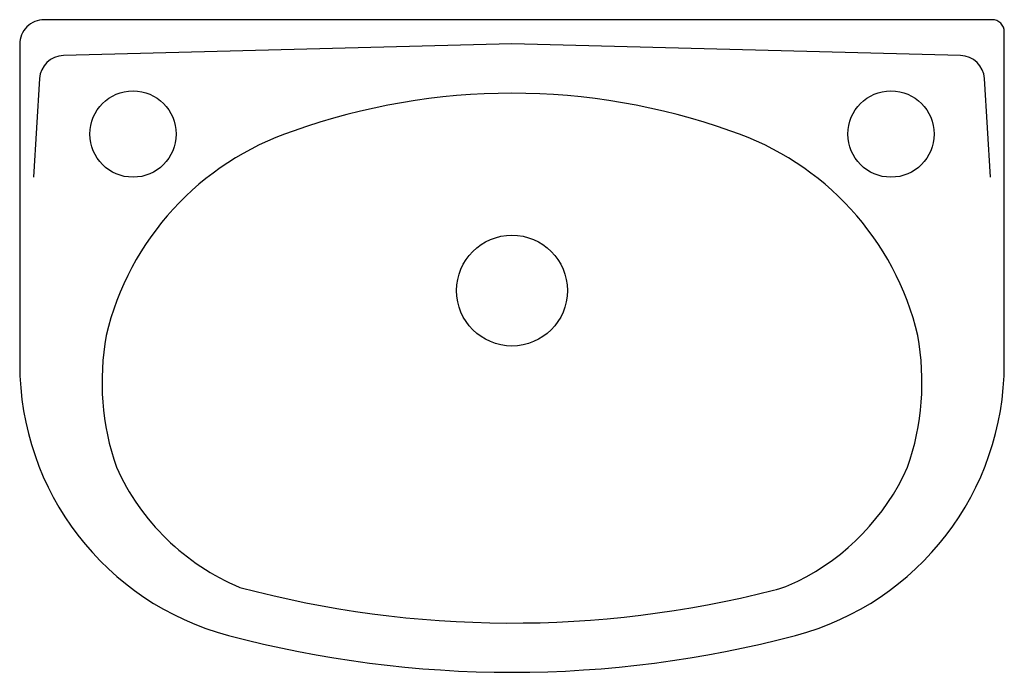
# Model space of a CAD drawing. Header units: millimetres. Extents: x -0.203 to 0.198, y -0.265 to 0.
import ezdxf

# ---------------------------------------------------------------- set-up
doc = ezdxf.new("R2010")
doc.units = ezdxf.units.MM
doc.layers.add('BLOCKS', color=3, linetype='Continuous')

msp = doc.modelspace()

# ---------------------------------------------------------------- linework, layer by layer
at = {"layer": 'BLOCKS'}
msp.add_lwpolyline([(0.1974999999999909, -0.1398080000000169), (0.1974999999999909, -0.004999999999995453, 0.414214), (0.1924999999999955, 0), (-0.1924999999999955, 0, 0.414214), (-0.2024999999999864, -0.009999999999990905), (-0.2024999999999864, -0.1398080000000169, 0.340282), (-0.1176789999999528, -0.2500099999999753, 0.130144), (0.1126789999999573, -0.2500099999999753, 0.340282)], format="xyb", close=True, dxfattribs=at)
for points in [[(0.1918849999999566, -0.06388700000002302), (0.1894630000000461, -0.02393400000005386, 0.389171), (0.1797390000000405, -0.01454200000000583), (-0.00250000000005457, -0.009854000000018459), (-0.184739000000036, -0.01454200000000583, 0.389171), (-0.1944630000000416, -0.02393400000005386), (-0.196884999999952, -0.06388700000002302)], [(-0.1632319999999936, -0.1817200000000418, 0.189565), (-0.1130739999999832, -0.2305400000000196, 0.128122), (0.1037340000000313, -0.2316710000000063, 0.052899), (0.1136249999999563, -0.2279999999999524, 0.638823)], [(0.1136249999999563, -0.2279999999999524, 0.173079), (0.1582319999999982, -0.1817200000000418, 0.122301)]]:
    msp.add_lwpolyline(points, format="xyb", dxfattribs=at)
for centre, radius in [((-0.1564630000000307, -0.04644299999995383), 0.017517), ((0.1514630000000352, -0.04644299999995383), 0.017517), ((-0.00250000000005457, -0.1100000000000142), 0.0225)]:
    msp.add_circle(centre, radius, dxfattribs=at)
for centre, radius, start, end in [((-0.00250000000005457, -0.2936200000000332), 0.26377, 70.31173600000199, 109.688263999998), ((-0.05478500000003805, -0.1550999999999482), 0.115761, 108.4208149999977, 166.5834709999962), ((0.0497850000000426, -0.1550999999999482), 0.115761, 13.41652900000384, 71.57918500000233), ((-0.06230200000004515, -0.1469779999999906), 0.106742, 169.8896039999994, 198.9941349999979), ((0.0573020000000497, -0.1469779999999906), 0.106742, 341.005865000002, 10.11039600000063)]:
    msp.add_arc(centre, radius, start, end, dxfattribs=at)

doc.saveas('drawing.dxf')
